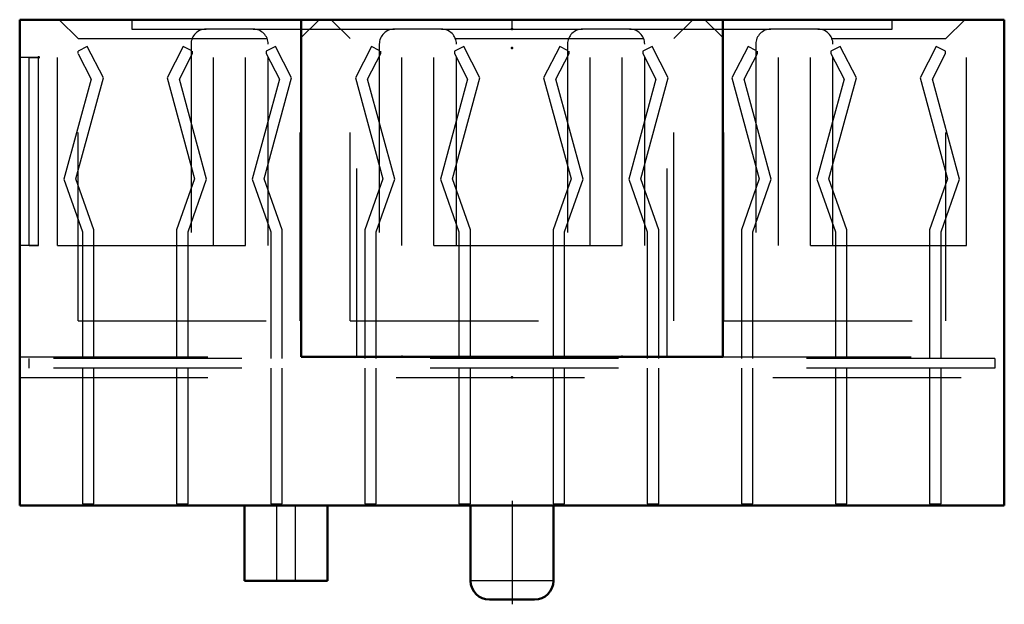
# Model space of a CAD drawing. Header units: inches. Extents: x -0.262 to 0.262, y -0.121 to 0.19.
import ezdxf

# ---------------------------------------------------------------- set-up
doc = ezdxf.new("R2010")
doc.units = ezdxf.units.IN
doc.header["$MEASUREMENT"] = 0
doc.linetypes.add('Center', pattern=[1.5, 0.45, -0.5, 0.05, -0.5])
doc.linetypes.add('Dashed', pattern=[2, 1, -1])
for name, color, linetype, lineweight in [('AM_0', 7, 'Continuous', 50), ('AM_4', 3, 'Continuous', 25), ('AM_7', 7, 'Center', 25), ('AM_9', 6, 'Dashed', 25), ('ConnectionPoints', 7, 'Continuous', 50)]:
    doc.layers.add(name, color=color, linetype=linetype, lineweight=lineweight)

# ---------------------------------------------------------------- blocks, each defined once
blk = doc.blocks.new('1_SEAF_TRIANGLE_FIRST_PIN_0_in_SEAF_50_06_5_S_10_2_A_K_TR_2')
at = {"layer": 'AM_9', "ltscale": 0.000201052}
for p, q in [((-0.2565, 0.17), (-0.2515, 0.17)), ((-0.2565, 0.07), (-0.2565, 0.17)), ((-0.2515, 0.07), (-0.2515, 0.17)), ((-0.2565, 0.07), (-0.2515, 0.07))]:
    blk.add_line(p, q, dxfattribs=at)
blk = doc.blocks.new('2_SEAF_10_K_PAD_0_in_SEAF_50_06_5_S_10_2_A_K_TR_2')
at = {"layer": 'AM_7', "ltscale": 0.000821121}
blk.add_line((0, 0.185), (0, 0.19), dxfattribs=at)
at = {"layer": 'AM_9', "ltscale": 0.000821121}
for p, q in [((-0.202, 0.19), (-0.202, 0.185)), ((0.202, 0.185), (0.202, 0.19)), ((-0.202, 0.185), (-0.1625, 0.185)), ((-0.1375, 0.185), (-0.0625, 0.185)), ((-0.0375, 0.185), (0.0375, 0.185)), ((0.0625, 0.185), (0.1375, 0.185)), ((0.1625, 0.185), (0.202, 0.185))]:
    blk.add_line(p, q, dxfattribs=at)
blk = doc.blocks.new('3_SEAF_50_06_5_L_10_1_A_0_K_TR_cCON2_0_in_SEAF_50_06_5_S_10_2_A_K_TR_2')
at = {"layer": 'AM_9', "ltscale": 0.001161}
for p, q in [((-0.23058, 0.17324), (-0.23058, 0.17208)), ((-0.22562, 0.17577), (-0.2305, 0.17328)), ((-0.21707, 0.15906), (-0.22562, 0.17577)), ((-0.17463, 0.17577), (-0.18318, 0.15906)), ((-0.1705, 0.17366), (-0.17463, 0.17577)), ((-0.16968, 0.17208), (-0.16968, 0.17324)), ((-0.12562, 0.17577), (-0.13058, 0.17324)), ((-0.13058, 0.17324), (-0.13058, 0.17208)), ((-0.11707, 0.15906), (-0.12562, 0.17577)), ((-0.07463, 0.17577), (-0.08318, 0.15906)), ((-0.0705, 0.17366), (-0.07463, 0.17577)), ((-0.06968, 0.17208), (-0.06968, 0.17324)), ((-0.02562, 0.17577), (-0.03058, 0.17324)), ((-0.03058, 0.17324), (-0.03058, 0.17208)), ((-0.01707, 0.15906), (-0.02562, 0.17577)), ((0.02537, 0.17577), (0.01682, 0.15906)), ((0.0295, 0.17366), (0.02537, 0.17577)), ((0.03032, 0.17208), (0.03032, 0.17324)), ((0.07438, 0.17577), (0.06942, 0.17324)), ((0.06942, 0.17324), (0.06942, 0.17208)), ((0.08293, 0.15906), (0.07438, 0.17577)), ((0.12537, 0.17577), (0.11682, 0.15906)), ((0.1295, 0.17366), (0.12537, 0.17577)), ((0.13032, 0.17208), (0.13032, 0.17324)), ((0.17438, 0.17577), (0.16942, 0.17324)), ((0.16942, 0.17324), (0.16942, 0.17208)), ((0.18293, 0.15906), (0.17438, 0.17577)), ((0.22537, 0.17577), (0.21682, 0.15906)), ((0.23032, 0.17324), (0.22537, 0.17577)), ((0.23032, 0.17208), (0.23032, 0.17324)), ((-0.2305, 0.17193), (-0.22357, 0.15838)), ((-0.17668, 0.15838), (-0.16968, 0.17208)), ((-0.13058, 0.17208), (-0.12357, 0.15838)), ((-0.07668, 0.15838), (-0.06968, 0.17208)), ((-0.03058, 0.17208), (-0.02357, 0.15838)), ((0.02332, 0.15838), (0.03032, 0.17208)), ((0.06942, 0.17208), (0.07643, 0.15838)), ((0.12332, 0.15838), (0.13032, 0.17208)), ((0.16942, 0.17208), (0.17643, 0.15838)), ((0.22332, 0.15838), (0.23032, 0.17208)), ((-0.22357, 0.15838), (-0.23801, 0.1053)), ((-0.23163, 0.10553), (-0.21707, 0.15906)), ((-0.18318, 0.15906), (-0.16863, 0.10553)), ((-0.16225, 0.1053), (-0.17668, 0.15838)), ((-0.12357, 0.15838), (-0.13801, 0.1053)), ((-0.13163, 0.10553), (-0.11707, 0.15906)), ((-0.08318, 0.15906), (-0.06863, 0.10553)), ((-0.06225, 0.1053), (-0.07668, 0.15838)), ((-0.02357, 0.15838), (-0.03801, 0.1053)), ((-0.03163, 0.10553), (-0.01707, 0.15906)), ((0.01682, 0.15906), (0.03137, 0.10553)), ((0.03775, 0.1053), (0.02332, 0.15838)), ((0.07643, 0.15838), (0.06199, 0.1053)), ((0.06837, 0.10553), (0.08293, 0.15906)), ((0.11682, 0.15906), (0.13137, 0.10553)), ((0.13775, 0.1053), (0.12332, 0.15838)), ((0.17643, 0.15838), (0.16199, 0.1053)), ((0.16837, 0.10553), (0.18293, 0.15906)), ((0.21682, 0.15906), (0.23137, 0.10553)), ((0.23775, 0.1053), (0.22332, 0.15838)), ((-0.23801, 0.1053), (-0.22818, 0.07729)), ((-0.22208, 0.07832), (-0.23163, 0.10553)), ((-0.16863, 0.10553), (-0.17818, 0.07832)), ((-0.17208, 0.07729), (-0.16225, 0.1053)), ((-0.13801, 0.1053), (-0.12818, 0.07729)), ((-0.12208, 0.07832), (-0.13163, 0.10553)), ((-0.06863, 0.10553), (-0.07818, 0.07832)), ((-0.07208, 0.07729), (-0.06225, 0.1053)), ((-0.03801, 0.1053), (-0.02818, 0.07729)), ((-0.02208, 0.07832), (-0.03163, 0.10553)), ((0.03137, 0.10553), (0.02182, 0.07832)), ((0.02792, 0.07729), (0.03775, 0.1053)), ((0.06199, 0.1053), (0.07182, 0.07729)), ((0.07792, 0.07832), (0.06837, 0.10553)), ((0.13137, 0.10553), (0.12182, 0.07832)), ((0.12792, 0.07729), (0.13775, 0.1053)), ((0.16199, 0.1053), (0.17182, 0.07729)), ((0.17792, 0.07832), (0.16837, 0.10553)), ((0.23137, 0.10553), (0.22182, 0.07832)), ((0.22792, 0.07729), (0.23775, 0.1053)), ((-0.22818, 0.07729), (-0.22818, 0.01)), ((-0.22208, 0.01), (-0.22208, 0.07832)), ((-0.17818, 0.07832), (-0.17818, 0.01)), ((-0.17208, 0.01), (-0.17208, 0.07729)), ((-0.12818, 0.07729), (-0.12818, 0.01)), ((-0.12208, 0.01), (-0.12208, 0.07832)), ((-0.07818, 0.07832), (-0.07818, 0.01)), ((-0.07208, 0.01), (-0.07208, 0.07729)), ((-0.02818, 0.07729), (-0.02818, 0.01)), ((-0.02208, 0.01), (-0.02208, 0.07832)), ((0.02182, 0.07832), (0.02182, 0.01)), ((0.02792, 0.01), (0.02792, 0.07729)), ((0.07182, 0.07729), (0.07182, 0.01)), ((0.07792, 0.01), (0.07792, 0.07832)), ((0.12182, 0.07832), (0.12182, 0.01)), ((0.12792, 0.01), (0.12792, 0.07729)), ((0.17182, 0.07729), (0.17182, 0.01)), ((0.17792, 0.01), (0.17792, 0.07832)), ((0.22182, 0.07832), (0.22182, 0.01)), ((0.22792, 0.01), (0.22792, 0.07729)), ((0.2565, 0.01), (-0.2565, 0.01)), ((-0.2565, 0.005), (-0.2565, 0.01)), ((0.2565, 0.01), (0.2565, 0.005)), ((0.2565, 0.005), (-0.2565, 0.005)), ((-0.22818, 0.005), (-0.22818, -0.06706)), ((-0.22208, -0.06706), (-0.22208, 0.005)), ((-0.17818, 0.005), (-0.17818, -0.06706)), ((-0.17208, -0.06706), (-0.17208, 0.005)), ((-0.12818, 0.005), (-0.12818, -0.06706)), ((-0.12208, -0.06706), (-0.12208, 0.005)), ((-0.07818, 0.005), (-0.07818, -0.06706)), ((-0.07208, -0.06706), (-0.07208, 0.005)), ((-0.02818, 0.005), (-0.02818, -0.06706)), ((-0.02208, -0.06706), (-0.02208, 0.005)), ((0.02182, 0.005), (0.02182, -0.06706)), ((0.02792, -0.06706), (0.02792, 0.005)), ((0.07182, 0.005), (0.07182, -0.06706)), ((0.07792, -0.06706), (0.07792, 0.005)), ((0.12182, 0.005), (0.12182, -0.06706)), ((0.12792, -0.06706), (0.12792, 0.005)), ((0.17182, 0.005), (0.17182, -0.06706)), ((0.17792, -0.06706), (0.17792, 0.005)), ((0.22182, 0.005), (0.22182, -0.06706)), ((0.22792, -0.06706), (0.22792, 0.005)), ((-0.22818, -0.06706), (-0.22208, -0.06706)), ((-0.17818, -0.06706), (-0.17208, -0.06706)), ((-0.12818, -0.06706), (-0.12208, -0.06706)), ((-0.07818, -0.06706), (-0.07208, -0.06706)), ((-0.02818, -0.06706), (-0.02208, -0.06706)), ((0.02182, -0.06706), (0.02792, -0.06706)), ((0.07182, -0.06706), (0.07792, -0.06706)), ((0.12182, -0.06706), (0.12792, -0.06706)), ((0.17182, -0.06706), (0.17792, -0.06706)), ((0.22182, -0.06706), (0.22792, -0.06706))]:
    blk.add_line(p, q, dxfattribs=at)
blk = doc.blocks.new('4_SEAF_50_06_5_L_10_1_A_0_K_TR_BODY_2_0_in_SEAF_50_06_5_S_10_2_A_K_TR_2')
at = {"layer": 'AM_0', "ltscale": 0.001246}
for p, q in [((-0.2615, 0.19), (0.2615, 0.19)), ((-0.2615, -0.068), (-0.2615, 0.19)), ((-0.112, 0.011), (-0.112, 0.19)), ((0.112, 0.011), (0.112, 0.19)), ((0.2615, -0.068), (0.2615, 0.19)), ((-0.112, 0.011), (0.112, 0.011)), ((-0.2615, -0.068), (0.2615, -0.068)), ((-0.142, -0.068), (-0.142, -0.108)), ((-0.098, -0.108), (-0.098, -0.068)), ((-0.022, -0.068), (-0.022, -0.108)), ((0.022, -0.108), (0.022, -0.068)), ((-0.142, -0.108), (-0.098, -0.108)), ((0.012, -0.118), (-0.012, -0.118))]:
    blk.add_line(p, q, dxfattribs=at)
for centre, start, end in [((-0.012, -0.108), 180, 270), ((0.012, -0.108), 270, 0)]:
    blk.add_arc(centre, 0.01, start, end, dxfattribs=at)
at = {"layer": 'AM_4', "ltscale": 0.001246}
for p, q in [((-0.125, -0.108), (-0.125, -0.068)), ((-0.115, -0.108), (-0.115, -0.068)), ((0.022, -0.108), (-0.022, -0.108))]:
    blk.add_line(p, q, dxfattribs=at)
at = {"layer": 'AM_7', "ltscale": 0.001246}
blk.add_line((0, -0.0655), (0, -0.1205), dxfattribs=at)
at = {"layer": 'AM_9', "ltscale": 0.001246}
for p, q in [((-0.2415, 0.07), (-0.2415, 0.19)), ((-0.2305, 0.18), (-0.2405, 0.19)), ((-0.112, 0.1805), (-0.1025, 0.19)), ((-0.086, 0.18), (-0.096, 0.19)), ((-0.0825, 0.011), (-0.0825, 0.19)), ((0.0825, 0.011), (0.0825, 0.19)), ((0.086, 0.18), (0.096, 0.19)), ((0.112, 0.1805), (0.1025, 0.19)), ((0.2305, 0.18), (0.2405, 0.19)), ((0.2415, 0.07), (0.2415, 0.19)), ((-0.1375, 0.185), (-0.1625, 0.185)), ((-0.1585, 0.07), (-0.1585, 0.185)), ((-0.1415, 0.07), (-0.1415, 0.185)), ((-0.0375, 0.185), (-0.0625, 0.185)), ((-0.0585, 0.07), (-0.0585, 0.185)), ((-0.0415, 0.07), (-0.0415, 0.185)), ((0.0625, 0.185), (0.0375, 0.185)), ((0.0415, 0.07), (0.0415, 0.185)), ((0.0585, 0.07), (0.0585, 0.185)), ((0.1625, 0.185), (0.1375, 0.185)), ((0.1415, 0.07), (0.1415, 0.185)), ((0.1585, 0.07), (0.1585, 0.185)), ((-0.2305, 0.03), (-0.2305, 0.18)), ((-0.2305, 0.18), (0.2305, 0.18)), ((-0.1125, 0.03), (-0.1125, 0.18)), ((-0.086, 0.03), (-0.086, 0.18)), ((0.086, 0.03), (0.086, 0.18)), ((0.1125, 0.03), (0.1125, 0.18)), ((0.2305, 0.03), (0.2305, 0.18)), ((-0.1705, 0.177), (-0.1705, 0.07)), ((-0.1295, 0.07), (-0.1295, 0.177)), ((-0.0705, 0.177), (-0.0705, 0.07)), ((-0.0295, 0.07), (-0.0295, 0.177)), ((0.0295, 0.177), (0.0295, 0.07)), ((0.0705, 0.07), (0.0705, 0.177)), ((0.1295, 0.177), (0.1295, 0.07)), ((0.1705, 0.07), (0.1705, 0.177)), ((-0.2515, 0.17), (-0.2615, 0.17)), ((-0.2515, 0.07), (-0.2515, 0.17)), ((-0.2515, 0.07), (-0.2615, 0.07)), ((-0.2415, 0.07), (0.2415, 0.07)), ((-0.2305, 0.03), (-0.1125, 0.03)), ((-0.086, 0.03), (0.086, 0.03)), ((0.1125, 0.03), (0.2305, 0.03)), ((-0.2615, 0.011), (-0.112, 0.011)), ((0.112, 0.011), (0.2615, 0.011)), ((-0.2615, 0), (0.2615, 0))]:
    blk.add_line(p, q, dxfattribs=at)
for centre, start, end in [((-0.1625, 0.177), 90, 180), ((-0.1375, 0.177), 0, 90), ((-0.0625, 0.177), 90, 180), ((-0.0375, 0.177), 0, 90), ((0.0375, 0.177), 90, 180), ((0.0625, 0.177), 360, 90), ((0.1375, 0.177), 90, 180), ((0.1625, 0.177), 0, 90)]:
    blk.add_arc(centre, 0.008, start, end, dxfattribs=at)

msp = doc.modelspace()

# ---------------------------------------------------------------- linework, layer by layer
at = {"layer": 'ConnectionPoints'}
for p in [(0, 0.185), (0, 0.185), (0, 0.175, -1.5165), (0, 0.175, 1.5165), (-0.2515, 0.17, 1.225), (-0.0585, 0.011, -1.575), (-0.0585, 0.011, -1.458), (-0.0585, 0.011, 1.458), (-0.0585, 0.011, 1.575), (0.0585, 0.011, -1.575), (0.0585, 0.011, -1.458), (0.0585, 0.011, 1.458), (0.0585, 0.011, 1.575), (0, 0), (0, 0), (0, 0)]:
    msp.add_point(p, dxfattribs=at)

# ---------------------------------------------------------------- block references
for name in ['4_SEAF_50_06_5_L_10_1_A_0_K_TR_BODY_2_0_in_SEAF_50_06_5_S_10_2_A_K_TR_2', '2_SEAF_10_K_PAD_0_in_SEAF_50_06_5_S_10_2_A_K_TR_2', '3_SEAF_50_06_5_L_10_1_A_0_K_TR_cCON2_0_in_SEAF_50_06_5_S_10_2_A_K_TR_2', '1_SEAF_TRIANGLE_FIRST_PIN_0_in_SEAF_50_06_5_S_10_2_A_K_TR_2']:
    msp.add_blockref(name, (0, 0))

doc.saveas('drawing.dxf')
